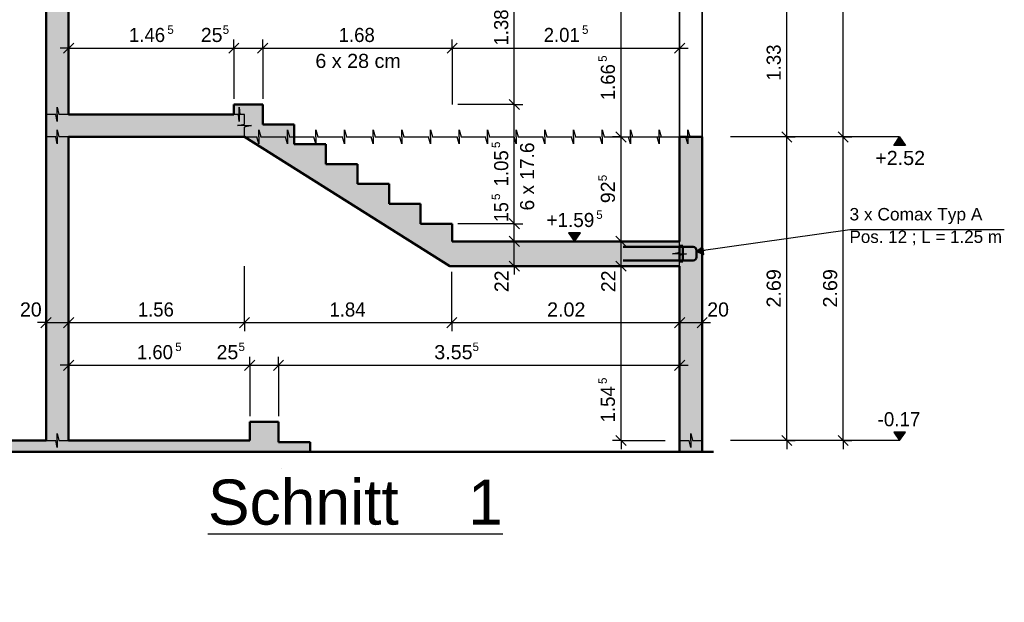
# Model space of a CAD drawing. Header units: metres. Extents: x 0.2 to 47.2, y 0.2 to 23.6.
# Tile 7 of 21: x 4.7 to 13.4, y 11.9 to 17. Entities that reach past the tile are written whole.
import ezdxf

# ---------------------------------------------------------------- set-up
doc = ezdxf.new("R2010")
doc.units = ezdxf.units.M
doc.linetypes.add('AUSGEZOGEN', pattern=[0])
doc.linetypes.add('STRICHLINIE_S4', pattern=[0.33, 0.25, -0.08])
for name, color, linetype, lineweight in [('XR$1$Beton Ansicht', 117, 'AUSGEZOGEN', 35), ('XR$1$Beton geschnitten', 117, 'AUSGEZOGEN', 50), ('XR$1$Beton verdeckt vorne', 117, 'STRICHLINIE_S4', 25), ('XR$1$Betonierfugen', 7, 'AUSGEZOGEN', 25), ('XR$1$Einbauteile AE Wand', 5, 'AUSGEZOGEN', 35), ('XR$1$Stilflaeche', 7, 'AUSGEZOGEN', 25), ('XR$1$Text Decke', 7, 'AUSGEZOGEN', 25), ('XR$1$Text Schnitt', 7, 'AUSGEZOGEN', 25), ('XR$1$Vermassung Decke', 7, 'AUSGEZOGEN', 25), ('XR$1$Vermassung Schnitte', 7, 'AUSGEZOGEN', 25)]:
    doc.layers.add(name, color=color, linetype=linetype, lineweight=lineweight)
doc.styles.add('ARIAL', font='arial.ttf')

# ---------------------------------------------------------------- blocks, each defined once
blk = doc.blocks.new('COMPLEXOBJECT_0')
at = {"layer": 'XR$1$Beton geschnitten', "color": 7, "linetype": 'AUSGEZOGEN', "lineweight": 50, "transparency": 33554687}
blk.add_line((4.9008, 15.9977), (4.9008, 13.3077), dxfattribs=at)
blk = doc.blocks.new('COMPLEXOBJECT_1')
at = {"layer": 'XR$1$Beton geschnitten', "color": 7, "linetype": 'AUSGEZOGEN', "lineweight": 50, "transparency": 33554687}
blk.add_line((5.1008, 13.3077), (5.1008, 15.9977), dxfattribs=at)
blk = doc.blocks.new('COMPLEXOBJECT_2')
at = {"layer": 'XR$1$Beton geschnitten', "color": 7, "linetype": 'AUSGEZOGEN', "lineweight": 50, "transparency": 33554687}
blk.add_line((10.5158, 14.8527), (10.5158, 13.3077), dxfattribs=at)
blk = doc.blocks.new('COMPLEXOBJECT_3')
at = {"layer": 'XR$1$Beton geschnitten', "color": 7, "linetype": 'AUSGEZOGEN', "lineweight": 50, "transparency": 33554687}
blk.add_line((4.9008, 16.1977), (4.9008, 15.9977), dxfattribs=at)
blk = doc.blocks.new('COMPLEXOBJECT_4')
at = {"layer": 'XR$1$Beton geschnitten', "color": 7, "linetype": 'AUSGEZOGEN', "lineweight": 50, "transparency": 33554687}
blk.add_line((4.9008, 18.8277), (4.9008, 16.1977), dxfattribs=at)
blk = doc.blocks.new('COMPLEXOBJECT_5')
at = {"layer": 'XR$1$Beton geschnitten', "color": 7, "linetype": 'AUSGEZOGEN', "lineweight": 50, "transparency": 33554687}
blk.add_line((5.1008, 16.1977), (5.1008, 18.8277), dxfattribs=at)
blk = doc.blocks.new('COMPLEXOBJECT_13')
at = {"layer": 'XR$1$Beton geschnitten', "color": 7, "linetype": 'AUSGEZOGEN', "lineweight": 50, "transparency": 33554687}
blk.add_line((6.7056, 13.4747), (6.7056, 13.3077), dxfattribs=at)
blk = doc.blocks.new('COMPLEXOBJECT_14')
at = {"layer": 'XR$1$Beton geschnitten', "color": 7, "linetype": 'AUSGEZOGEN', "lineweight": 50, "transparency": 33554687}
blk.add_line((6.9606, 13.4747), (6.7056, 13.4747), dxfattribs=at)
blk = doc.blocks.new('COMPLEXOBJECT_15')
at = {"layer": 'XR$1$Beton geschnitten', "color": 7, "linetype": 'AUSGEZOGEN', "lineweight": 50, "transparency": 33554687}
blk.add_line((7.2406, 13.2927), (6.9606, 13.2927), dxfattribs=at)
blk = doc.blocks.new('COMPLEXOBJECT_16')
at = {"layer": 'XR$1$Beton geschnitten', "color": 7, "linetype": 'AUSGEZOGEN', "lineweight": 50, "transparency": 33554687}
blk.add_line((4.9008, 13.3077), (4.2008, 13.3077), dxfattribs=at)
blk = doc.blocks.new('COMPLEXOBJECT_18')
at = {"layer": 'XR$1$Beton geschnitten', "color": 7, "linetype": 'AUSGEZOGEN', "lineweight": 50, "transparency": 33554687}
blk.add_line((6.9918, 13.0577), (6.9918, 13.0577), dxfattribs=at)
blk = doc.blocks.new('COMPLEXOBJECT_21')
at = {"layer": 'XR$1$Betonierfugen', "color": 7, "linetype": 'AUSGEZOGEN', "lineweight": 25, "transparency": 33554687}
for p, q in [((5.0008, 15.9977), (5.0008, 16.0602)), ((5.0008, 16.0602), (5.0148, 15.9977)), ((4.9868, 15.9977), (4.9008, 15.9977)), ((4.9008, 15.9977), (4.9008, 15.9977)), ((5.0008, 15.9352), (4.9868, 15.9977)), ((5.0008, 15.9977), (5.0008, 15.9352)), ((5.1008, 15.9977), (5.0148, 15.9977))]:
    blk.add_line(p, q, dxfattribs=at)
blk = doc.blocks.new('COMPLEXOBJECT_22')
at = {"layer": 'XR$1$Betonierfugen', "color": 7, "linetype": 'AUSGEZOGEN', "lineweight": 25, "transparency": 33554687}
for p, q in [((5.0008, 16.1977), (5.0008, 16.2602)), ((5.0008, 16.2602), (5.0148, 16.1977)), ((4.9868, 16.1977), (4.9008, 16.1977)), ((4.9008, 16.1977), (4.9008, 16.1977)), ((5.0008, 16.1352), (4.9868, 16.1977)), ((5.0008, 16.1977), (5.0008, 16.1352)), ((5.1008, 16.1977), (5.0148, 16.1977))]:
    blk.add_line(p, q, dxfattribs=at)
blk = doc.blocks.new('COMPLEXOBJECT_25')
at = {"layer": 'XR$1$Betonierfugen', "color": 7, "linetype": 'AUSGEZOGEN', "lineweight": 25, "transparency": 33554687}
for p, q in [((10.5158, 14.9781), (10.5158, 15.0727)), ((10.5158, 15.0727), (10.5158, 15.0727)), ((10.4533, 14.9627), (10.5158, 14.9781)), ((10.5158, 14.9627), (10.4533, 14.9627)), ((10.5158, 14.9627), (10.5783, 14.9627)), ((10.5783, 14.9627), (10.5158, 14.9473)), ((10.5158, 14.8527), (10.5158, 14.9473))]:
    blk.add_line(p, q, dxfattribs=at)
blk = doc.blocks.new('COMPLEXOBJECT_46')
at = {"layer": 'XR$1$Betonierfugen', "color": 7, "linetype": 'AUSGEZOGEN', "lineweight": 25, "transparency": 33554687}
for p, q in [((5.0008, 13.3077), (5.0008, 13.3702)), ((5.0008, 13.3702), (5.0148, 13.3077)), ((4.9008, 13.3077), (4.9868, 13.3077)), ((5.0008, 13.2452), (4.9868, 13.3077)), ((5.0008, 13.3077), (5.0008, 13.2452)), ((5.0148, 13.3077), (5.1008, 13.3077)), ((5.1008, 13.3077), (5.1008, 13.3077))]:
    blk.add_line(p, q, dxfattribs=at)
blk = doc.blocks.new('COMPLEXOBJECT_48')
at = {"layer": 'XR$1$Betonierfugen', "color": 7, "linetype": 'AUSGEZOGEN', "lineweight": 25, "transparency": 33554687}
for p, q in [((10.6158, 13.3077), (10.6158, 13.3702)), ((10.6158, 13.3702), (10.6298, 13.3077)), ((10.5158, 13.3077), (10.6018, 13.3077)), ((10.6158, 13.2452), (10.6018, 13.3077)), ((10.6158, 13.3077), (10.6158, 13.2452)), ((10.6298, 13.3077), (10.7158, 13.3077)), ((10.7158, 13.3077), (10.7158, 13.3077))]:
    blk.add_line(p, q, dxfattribs=at)
blk = doc.blocks.new('COMPLEXOBJECT_49')
at = {"layer": 'XR$1$Vermassung Schnitte', "color": 7, "linetype": 'AUSGEZOGEN', "lineweight": 25, "transparency": 33554687}
for p, q in [((5.1008, 16.7847), (5.1008, 16.8597)), ((6.5658, 16.7847), (6.5658, 16.8597)), ((6.8208, 16.7847), (6.8208, 16.8597)), ((8.5008, 16.7847), (8.5008, 16.8597)), ((10.5158, 16.7847), (10.5158, 16.8597)), ((5.1008, 16.7847), (5.0258, 16.7847)), ((5.0558, 16.7397), (5.1458, 16.8297)), ((5.1008, 16.7847), (5.1008, 16.7097)), ((5.1008, 16.7847), (5.1008, 16.2847)), ((6.5208, 16.7397), (6.6108, 16.8297)), ((6.5658, 16.7847), (6.5658, 16.7097)), ((6.5658, 16.7847), (6.8208, 16.7847)), ((6.7758, 16.7397), (6.8658, 16.8297)), ((6.8208, 16.7847), (6.8208, 16.7097)), ((6.8208, 16.7847), (8.5008, 16.7847)), ((8.4558, 16.7397), (8.5458, 16.8297)), ((8.5008, 16.7847), (8.5008, 16.7097)), ((8.5008, 16.7847), (8.5008, 16.2847)), ((8.5008, 16.7847), (10.5158, 16.7847)), ((10.4708, 16.7397), (10.5608, 16.8297)), ((10.5158, 16.7847), (10.5158, 16.7097)), ((10.5158, 16.7847), (10.5158, 16.2847)), ((10.5158, 16.7847), (10.5908, 16.7847))]:
    blk.add_line(p, q, dxfattribs=at)
for points in [[(5.1008, 16.7847), (5.9227, 16.7847), (6.5658, 16.7847)], [(6.5658, 16.7847), (6.5658, 16.6876), (6.5658, 16.3347)], [(6.8208, 16.7847), (6.8208, 16.6508), (6.8208, 16.3347)]]:
    blk.add_lwpolyline(points, dxfattribs=at)
at = {"layer": 'XR$1$Vermassung Schnitte', "color": 7, "linetype": 'AUSGEZOGEN', "lineweight": 25, "transparency": 33554687, "attachment_point": 7, "style": 'ARIAL'}
for s, insert, char_height, width in [('\\W0.94;1.46', (5.6363, 16.8368), 0.125, 0.39043), ('\\W0.97;5', (5.9762, 16.9097), 0.075, 0.093969), ('\\W0.99;25', (6.2725, 16.8368), 0.125, 0.255737), ('\\W0.97;5', (6.4667, 16.9097), 0.075, 0.093969), ('\\W0.94;1.68', (7.4947, 16.8368), 0.125, 0.39043), ('\\W0.94;2.01', (9.3113, 16.8368), 0.125, 0.39043), ('\\W0.97;5', (9.6512, 16.9097), 0.075, 0.093969), ('\\W1.00;6 x 28 cm', (7.2879, 16.607), 0.125, 0.82084)]:
    blk.add_mtext(s, dxfattribs=dict(at, insert=insert, char_height=char_height, width=width))
blk = doc.blocks.new('COMPLEXOBJECT_51')
at = {"layer": 'XR$1$Vermassung Schnitte', "color": 7, "linetype": 'AUSGEZOGEN', "lineweight": 25, "transparency": 33554687}
for p, q in [((5.1008, 13.9747), (5.1008, 14.0497)), ((6.7056, 13.9747), (6.7056, 14.0497)), ((6.9606, 13.9747), (6.9606, 14.0497)), ((10.5158, 13.9747), (10.5158, 14.0497)), ((5.1008, 13.9747), (5.0258, 13.9747)), ((5.0558, 13.9297), (5.1458, 14.0197)), ((5.1008, 13.9747), (5.1008, 13.8997)), ((5.1008, 13.9747), (5.1008, 13.4747)), ((5.1008, 13.9747), (6.7056, 13.9747)), ((6.6606, 13.9297), (6.7506, 14.0197)), ((6.7056, 13.9747), (6.7056, 13.8997)), ((6.7056, 13.9747), (6.7056, 13.5247)), ((6.7056, 13.9747), (6.9606, 13.9747)), ((6.9156, 13.9297), (7.0056, 14.0197)), ((6.9606, 13.9747), (6.9606, 13.8997)), ((6.9606, 13.9747), (6.9606, 13.5247)), ((6.9606, 13.9747), (10.5158, 13.9747)), ((10.4708, 13.9297), (10.5608, 14.0197)), ((10.5158, 13.9747), (10.5158, 13.8997)), ((10.5158, 13.9747), (10.5158, 13.4747)), ((10.5158, 13.9747), (10.5908, 13.9747))]:
    blk.add_line(p, q, dxfattribs=at)
at = {"layer": 'XR$1$Vermassung Schnitte', "color": 7, "linetype": 'AUSGEZOGEN', "lineweight": 25, "transparency": 33554687, "attachment_point": 7, "style": 'ARIAL'}
for s, insert, char_height, width in [('\\W0.94;1.60', (5.7062, 14.0268), 0.125, 0.39043), ('\\W0.97;5', (6.0461, 14.0997), 0.075, 0.093969), ('\\W0.99;25', (6.4123, 14.0268), 0.125, 0.255737), ('\\W0.97;5', (6.6066, 14.0997), 0.075, 0.093969), ('\\W1.00;3.55', (8.3413, 14.0269), 0.125, 0.40422), ('\\W0.97;5', (8.6811, 14.0998), 0.075, 0.093969)]:
    blk.add_mtext(s, dxfattribs=dict(at, insert=insert, char_height=char_height, width=width))
blk = doc.blocks.new('COMPLEXOBJECT_61')
at = {"layer": 'XR$1$Einbauteile AE Wand', "color": 5, "linetype": 'AUSGEZOGEN', "lineweight": 50, "transparency": 33554687}
for p, q in [((10.5458, 15.0227), (10.0158, 15.0227)), ((10.5158, 15.0327), (10.5458, 15.0327)), ((10.5158, 15.0327), (10.5158, 14.8927)), ((10.5458, 15.0327), (10.5458, 14.8927)), ((10.5458, 15.0227), (10.6358, 15.0227)), ((10.6658, 14.9927), (10.6658, 14.9327)), ((10.5458, 14.9027), (10.0158, 14.9027)), ((10.5158, 14.8927), (10.5458, 14.8927)), ((10.5458, 14.9027), (10.6358, 14.9027))]:
    blk.add_line(p, q, dxfattribs=at)
for centre, start, end in [((10.6358, 14.9927), 0, 90), ((10.6358, 14.9327), 270, 0)]:
    blk.add_arc(centre, 0.03, start, end, dxfattribs=at)
blk = doc.blocks.new('COMPLEXOBJECT_75')
at = {"layer": 'XR$1$Vermassung Schnitte', "color": 5, "linetype": 'AUSGEZOGEN', "lineweight": 25, "transparency": 33554687, "char_height": 0.11, "attachment_point": 7, "style": 'ARIAL'}
for s, insert, width in [('\\W1.00;3 x Comax Typ A', (12.0213, 15.225), 1.235735), ('\\W0.98;Pos. 12 ; L = 1.25 m', (12.0213, 15.038), 1.420502)]:
    blk.add_mtext(s, dxfattribs=dict(at, insert=insert, width=width))
blk = doc.blocks.new('COMPLEXOBJECT_78')
at = {"layer": 'XR$1$Vermassung Schnitte', "linetype": 'AUSGEZOGEN', "lineweight": 25, "transparency": 33554687}
blk.add_hatch(color=5, dxfattribs=at).paths.add_polyline_path([(10.7204, 15.0252), (10.6658, 14.9827), (10.73, 14.9569)])
at = {"layer": 'XR$1$Text Decke', "color": 7, "linetype": 'AUSGEZOGEN', "lineweight": 100, "transparency": 33554687}
blk.add_line((6.2143, 10.8794), (6.2143, 10.8794), dxfattribs=at)
at = {"layer": 'XR$1$Vermassung Schnitte', "color": 5, "linetype": 'AUSGEZOGEN', "lineweight": 25, "transparency": 33554687}
for p, q in [((12.0234, 15.1742), (10.6658, 14.9827)), ((10.7204, 15.0252), (10.6658, 14.9827)), ((10.73, 14.9569), (10.7204, 15.0252)), ((10.6658, 14.9827), (10.6658, 14.9827)), ((10.6658, 14.9827), (10.6658, 14.9827)), ((10.6658, 14.9827), (10.6658, 14.9827)), ((10.6658, 14.9827), (10.73, 14.9569)), ((10.7252, 14.991), (10.7401, 14.9931))]:
    blk.add_line(p, q, dxfattribs=at)
blk = doc.blocks.new('COMPLEXOBJECT_212')
at = {"layer": 'XR$1$Betonierfugen', "color": 7, "linetype": 'AUSGEZOGEN', "lineweight": 25, "transparency": 33554687}
for p, q in [((6.6592, 16.1117), (6.6592, 16.1977)), ((6.6592, 16.1977), (6.6592, 16.1977)), ((6.5967, 16.0977), (6.6592, 16.1117)), ((6.6592, 16.0977), (6.5967, 16.0977)), ((6.6592, 16.0977), (6.7217, 16.0977)), ((6.7217, 16.0977), (6.6592, 16.0837)), ((6.6592, 15.9977), (6.6592, 16.0837))]:
    blk.add_line(p, q, dxfattribs=at)
blk = doc.blocks.new('COMPLEXOBJECT_213')
at = {"layer": 'XR$1$Betonierfugen', "color": 7, "linetype": 'AUSGEZOGEN', "lineweight": 25, "transparency": 33554687}
for p, q in [((6.6125, 16.1977), (6.6125, 16.2602)), ((6.6125, 16.2602), (6.619, 16.1977)), ((6.606, 16.1977), (6.5658, 16.1977)), ((6.5658, 16.1977), (6.5658, 16.1977)), ((6.6125, 16.1352), (6.606, 16.1977)), ((6.6125, 16.1977), (6.6125, 16.1352)), ((6.6592, 16.1977), (6.619, 16.1977))]:
    blk.add_line(p, q, dxfattribs=at)
blk = doc.blocks.new('COMPLEXOBJECT_214')
at = {"layer": 'XR$1$Betonierfugen', "color": 7, "linetype": 'AUSGEZOGEN', "lineweight": 25, "transparency": 33554687}
for p, q in [((6.7859, 15.9977), (6.7859, 16.0602)), ((6.7859, 16.0602), (6.8037, 15.9977)), ((7.0395, 15.9977), (7.0395, 16.0602)), ((7.0395, 16.0602), (7.0572, 15.9977)), ((7.293, 15.9977), (7.293, 16.0602)), ((7.293, 16.0602), (7.3108, 15.9977)), ((7.5466, 15.9977), (7.5466, 16.0602)), ((7.5466, 16.0602), (7.5643, 15.9977)), ((7.8001, 15.9977), (7.8001, 16.0602)), ((7.8001, 16.0602), (7.8178, 15.9977)), ((8.0536, 15.9977), (8.0536, 16.0602)), ((8.0536, 16.0602), (8.0714, 15.9977)), ((8.3072, 15.9977), (8.3072, 16.0602)), ((8.3072, 16.0602), (8.3249, 15.9977)), ((8.5607, 15.9977), (8.5607, 16.0602)), ((8.5607, 16.0602), (8.5785, 15.9977)), ((8.8143, 15.9977), (8.8143, 16.0602)), ((8.8143, 16.0602), (8.832, 15.9977)), ((9.0678, 15.9977), (9.0678, 16.0602)), ((9.0678, 16.0602), (9.0855, 15.9977)), ((9.3213, 15.9977), (9.3213, 16.0602)), ((9.3213, 16.0602), (9.3391, 15.9977)), ((9.5749, 15.9977), (9.5749, 16.0602)), ((9.5749, 16.0602), (9.5926, 15.9977)), ((9.8284, 15.9977), (9.8284, 16.0602)), ((9.8284, 16.0602), (9.8462, 15.9977)), ((10.082, 15.9977), (10.082, 16.0602)), ((10.082, 16.0602), (10.0997, 15.9977)), ((10.3355, 15.9977), (10.3355, 16.0602)), ((10.3355, 16.0602), (10.3533, 15.9977)), ((10.589, 15.9977), (10.589, 16.0602)), ((10.589, 16.0602), (10.6068, 15.9977)), ((6.6592, 15.9977), (6.7682, 15.9977)), ((6.7859, 15.9352), (6.7682, 15.9977)), ((6.7859, 15.9977), (6.7859, 15.9352)), ((6.8037, 15.9977), (6.9127, 15.9977)), ((6.9127, 15.9977), (7.0217, 15.9977)), ((7.0395, 15.9352), (7.0217, 15.9977)), ((7.0395, 15.9977), (7.0395, 15.9352)), ((7.0572, 15.9977), (7.1663, 15.9977)), ((7.1663, 15.9977), (7.2753, 15.9977)), ((7.293, 15.9352), (7.2753, 15.9977)), ((7.293, 15.9977), (7.293, 15.9352)), ((7.3108, 15.9977), (7.4198, 15.9977)), ((7.4198, 15.9977), (7.5288, 15.9977)), ((7.5466, 15.9352), (7.5288, 15.9977)), ((7.5466, 15.9977), (7.5466, 15.9352)), ((7.5643, 15.9977), (7.6733, 15.9977)), ((7.6733, 15.9977), (7.7824, 15.9977)), ((7.8001, 15.9352), (7.7824, 15.9977)), ((7.8001, 15.9977), (7.8001, 15.9352)), ((7.8178, 15.9977), (7.9269, 15.9977)), ((7.9269, 15.9977), (8.0359, 15.9977)), ((8.0536, 15.9352), (8.0359, 15.9977)), ((8.0536, 15.9977), (8.0536, 15.9352)), ((8.0714, 15.9977), (8.1804, 15.9977)), ((8.1804, 15.9977), (8.2894, 15.9977)), ((8.3072, 15.9352), (8.2894, 15.9977)), ((8.3072, 15.9977), (8.3072, 15.9352)), ((8.3249, 15.9977), (8.434, 15.9977)), ((8.434, 15.9977), (8.543, 15.9977)), ((8.5607, 15.9352), (8.543, 15.9977)), ((8.5607, 15.9977), (8.5607, 15.9352)), ((8.5785, 15.9977), (8.6875, 15.9977)), ((8.6875, 15.9977), (8.7965, 15.9977)), ((8.8143, 15.9352), (8.7965, 15.9977)), ((8.8143, 15.9977), (8.8143, 15.9352)), ((8.832, 15.9977), (8.941, 15.9977)), ((8.941, 15.9977), (9.0501, 15.9977)), ((9.0678, 15.9352), (9.0501, 15.9977)), ((9.0678, 15.9977), (9.0678, 15.9352)), ((9.0855, 15.9977), (9.1946, 15.9977)), ((9.1946, 15.9977), (9.3036, 15.9977)), ((9.3213, 15.9352), (9.3036, 15.9977)), ((9.3213, 15.9977), (9.3213, 15.9352)), ((9.3391, 15.9977), (9.4481, 15.9977)), ((9.4481, 15.9977), (9.5571, 15.9977)), ((9.5749, 15.9352), (9.5571, 15.9977)), ((9.5749, 15.9977), (9.5749, 15.9352)), ((9.5926, 15.9977), (9.7017, 15.9977)), ((9.7017, 15.9977), (9.8107, 15.9977)), ((9.8284, 15.9352), (9.8107, 15.9977)), ((9.8284, 15.9977), (9.8284, 15.9352)), ((9.8462, 15.9977), (9.9552, 15.9977)), ((9.9552, 15.9977), (10.0642, 15.9977)), ((10.082, 15.9352), (10.0642, 15.9977)), ((10.082, 15.9977), (10.082, 15.9352)), ((10.0997, 15.9977), (10.2087, 15.9977)), ((10.2087, 15.9977), (10.3178, 15.9977)), ((10.3355, 15.9352), (10.3178, 15.9977)), ((10.3355, 15.9977), (10.3355, 15.9352)), ((10.3533, 15.9977), (10.4623, 15.9977)), ((10.4623, 15.9977), (10.5713, 15.9977)), ((10.589, 15.9352), (10.5713, 15.9977)), ((10.589, 15.9977), (10.589, 15.9352)), ((10.6068, 15.9977), (10.7158, 15.9977)), ((10.7158, 15.9977), (10.7158, 15.9977))]:
    blk.add_line(p, q, dxfattribs=at)
blk = doc.blocks.new('COMPLEXOBJECT_215')
at = {"layer": 'XR$1$Vermassung Schnitte', "color": 7, "linetype": 'AUSGEZOGEN', "lineweight": 25, "transparency": 33554687}
for p, q in [((4.9008, 14.3527), (4.9008, 14.4277)), ((5.1008, 14.3527), (5.1008, 14.4277)), ((6.6592, 14.3527), (6.6592, 14.4277)), ((8.4979, 14.3527), (8.4979, 14.4277)), ((10.5158, 14.3527), (10.5158, 14.4277)), ((10.7158, 14.3527), (10.7158, 14.4277)), ((4.9008, 14.3527), (4.8258, 14.3527)), ((4.8558, 14.3077), (4.9458, 14.3977)), ((4.9008, 14.3527), (4.9008, 14.2777)), ((4.9008, 14.3527), (5.1008, 14.3527)), ((5.0558, 14.3077), (5.1458, 14.3977)), ((5.1008, 14.3527), (5.1008, 14.2777)), ((5.1008, 14.3527), (6.6592, 14.3527)), ((6.6142, 14.3077), (6.7042, 14.3977)), ((6.6592, 14.3527), (6.6592, 14.2777)), ((6.6592, 14.3527), (8.4979, 14.3527)), ((8.4529, 14.3077), (8.5428, 14.3977)), ((8.4979, 14.3527), (8.4979, 14.2777)), ((8.4979, 14.3527), (10.5158, 14.3527)), ((10.4708, 14.3077), (10.5608, 14.3977)), ((10.5158, 14.3527), (10.5158, 14.2777)), ((10.5158, 14.3527), (10.7158, 14.3527)), ((10.6708, 14.3077), (10.7608, 14.3977)), ((10.7158, 14.3527), (10.7158, 14.2777)), ((10.7158, 14.3527), (10.7908, 14.3527))]:
    blk.add_line(p, q, dxfattribs=at)
for points in [[(4.9008, 14.3527), (4.9008, 14.3839), (4.9008, 14.8527)], [(5.1008, 14.3527), (5.1008, 14.3839), (5.1008, 14.8527)], [(6.6592, 14.3527), (6.6592, 14.3839), (6.6592, 14.8527)], [(10.5158, 14.3527), (10.5158, 14.3839), (10.5158, 14.8527)], [(10.7158, 14.3527), (10.7158, 14.3839), (10.7158, 14.8527)], [(8.4979, 14.3527), (8.4979, 14.3839), (8.4979, 14.8027)]]:
    blk.add_lwpolyline(points, dxfattribs=at)
at = {"layer": 'XR$1$Vermassung Schnitte', "color": 7, "linetype": 'AUSGEZOGEN', "lineweight": 25, "transparency": 33554687, "char_height": 0.125, "attachment_point": 7, "style": 'ARIAL'}
for s, insert, width in [('\\W0.99;20', (4.6699, 14.4048), 0.255737), ('\\W0.94;1.56', (5.7141, 14.4048), 0.39043), ('\\W0.94;1.84', (7.4128, 14.4048), 0.39043), ('\\W1.00;2.02', (9.3415, 14.4048), 0.40422), ('\\W0.99;20', (10.7608, 14.4048), 0.255737)]:
    blk.add_mtext(s, dxfattribs=dict(at, insert=insert, width=width))
blk = doc.blocks.new('COMPLEXOBJECT_221')
at = {"layer": 'XR$1$Vermassung Schnitte', "linetype": 'AUSGEZOGEN', "lineweight": 25, "transparency": 33554687}
blk.add_hatch(color=7, dxfattribs=at).paths.add_polyline_path([(9.6361, 15.1477), (9.5311, 15.1477), (9.5836, 15.0727)])
at = {"layer": 'XR$1$Vermassung Schnitte', "color": 7, "linetype": 'AUSGEZOGEN', "lineweight": 25, "transparency": 33554687}
for p, q in [((9.6361, 15.1477), (9.5311, 15.1477)), ((9.5311, 15.1477), (9.5836, 15.0727)), ((9.5836, 15.0727), (9.6361, 15.1477)), ((9.5836, 15.0727), (9.0836, 15.0727)), ((9.5836, 15.0727), (9.5836, 15.0727)), ((9.5836, 15.0727), (9.5836, 15.0727)), ((9.5836, 15.0727), (9.5836, 15.0727)), ((9.5836, 15.0727), (9.5836, 15.0727))]:
    blk.add_line(p, q, dxfattribs=at)
at = {"layer": 'XR$1$Vermassung Schnitte', "color": 7, "linetype": 'AUSGEZOGEN', "lineweight": 25, "transparency": 33554687, "attachment_point": 7, "style": 'ARIAL'}
for s, insert, char_height, width in [('\\W0.96;+1.59', (9.3357, 15.1977), 0.125, 0.494891), ('\\W0.97;5', (9.7775, 15.2706), 0.075, 0.093969)]:
    blk.add_mtext(s, dxfattribs=dict(at, insert=insert, char_height=char_height, width=width))
blk = doc.blocks.new('COMPLEXOBJECT_222')
at = {"layer": 'XR$1$Vermassung Schnitte', "color": 7, "linetype": 'AUSGEZOGEN', "lineweight": 25, "transparency": 33554687}
for p, q in [((11.4658, 15.9977), (11.4658, 17.3277)), ((11.4658, 15.9977), (11.3908, 15.9977)), ((11.5108, 15.9527), (11.4208, 16.0427)), ((11.4658, 15.9977), (11.5408, 15.9977)), ((11.4658, 13.3077), (11.4658, 15.9977)), ((11.5108, 13.2627), (11.4208, 13.3527)), ((11.4658, 13.3077), (10.9658, 13.3077)), ((11.4658, 13.3077), (11.3908, 13.3077)), ((11.4658, 13.3077), (11.5408, 13.3077)), ((11.4658, 13.3077), (11.4658, 13.2327))]:
    blk.add_line(p, q, dxfattribs=at)
blk.add_lwpolyline([(11.4658, 15.9977), (11.4346, 15.9977), (10.9658, 15.9977)], dxfattribs=at)
at = {"layer": 'XR$1$Vermassung Schnitte', "color": 7, "linetype": 'AUSGEZOGEN', "lineweight": 25, "transparency": 33554687, "char_height": 0.125, "attachment_point": 7, "rotation": 90, "style": 'ARIAL'}
for s, insert, width in [('\\W0.94;1.33', (11.4136, 16.4967), 0.39043), ('\\W1.00;2.69', (11.4137, 14.4866), 0.40422)]:
    blk.add_mtext(s, dxfattribs=dict(at, insert=insert, width=width))
blk = doc.blocks.new('COMPLEXOBJECT_223')
at = {"layer": 'XR$1$Vermassung Schnitte', "color": 7, "linetype": 'AUSGEZOGEN', "lineweight": 25, "transparency": 33554687}
for p, q in [((9.9966, 15.9977), (9.9966, 17.6627)), ((9.9966, 15.9977), (9.9216, 15.9977)), ((10.0416, 15.9527), (9.9516, 16.0427)), ((9.9966, 15.9977), (10.0716, 15.9977)), ((9.9966, 15.9977), (10.3866, 15.9977)), ((9.9966, 15.0727), (9.9966, 15.9977)), ((10.0416, 15.0277), (9.9516, 15.1177)), ((9.9966, 15.0727), (9.9216, 15.0727)), ((9.9966, 15.0727), (10.0716, 15.0727)), ((9.9966, 15.0727), (10.3866, 15.0727)), ((9.9966, 14.8527), (9.9966, 15.0727)), ((9.9966, 14.8527), (9.9216, 14.8527)), ((10.0416, 14.8077), (9.9516, 14.8977)), ((9.9966, 14.8527), (10.0716, 14.8527)), ((9.9966, 14.8527), (10.3866, 14.8527)), ((9.9966, 13.3077), (9.9966, 14.8527)), ((10.0416, 13.2627), (9.9516, 13.3527)), ((9.9966, 13.3077), (9.9216, 13.3077)), ((9.9966, 13.3077), (10.0716, 13.3077)), ((9.9966, 13.3077), (10.3866, 13.3077)), ((9.9966, 13.3077), (9.9966, 13.2327))]:
    blk.add_line(p, q, dxfattribs=at)
at = {"layer": 'XR$1$Vermassung Schnitte', "color": 7, "linetype": 'AUSGEZOGEN', "lineweight": 25, "transparency": 33554687, "attachment_point": 7, "rotation": 90, "style": 'ARIAL'}
for s, insert, char_height, width in [('\\W0.97;5', (9.8715, 16.6631), 0.075, 0.093969), ('\\W0.94;1.66', (9.9444, 16.3232), 0.125, 0.39043), ('\\W0.97;5', (9.8715, 15.6052), 0.075, 0.093969), ('\\W0.99;92', (9.9444, 15.411), 0.125, 0.255737), ('\\W0.99;22', (9.9466, 14.6226), 0.125, 0.255737), ('\\W0.97;5', (9.8715, 13.8092), 0.075, 0.093969), ('\\W0.94;1.54', (9.9444, 13.4694), 0.125, 0.39043)]:
    blk.add_mtext(s, dxfattribs=dict(at, insert=insert, char_height=char_height, width=width))
blk = doc.blocks.new('COMPLEXOBJECT_224')
at = {"layer": 'XR$1$Vermassung Schnitte', "linetype": 'AUSGEZOGEN', "lineweight": 25, "transparency": 33554687}
for points in [[(12.5183, 15.9227), (12.4658, 15.9977), (12.4133, 15.9227)], [(12.5183, 13.3827), (12.4133, 13.3827), (12.4658, 13.3077)]]:
    blk.add_hatch(color=7, dxfattribs=at).paths.add_polyline_path(points)
at = {"layer": 'XR$1$Vermassung Schnitte', "color": 7, "linetype": 'AUSGEZOGEN', "lineweight": 25, "transparency": 33554687}
for p, q in [((12.4133, 15.9227), (12.4658, 15.9977)), ((12.4658, 15.9977), (12.5183, 15.9227)), ((12.4658, 15.9977), (12.4658, 15.9977)), ((12.4658, 15.9977), (12.4658, 15.9977)), ((12.4658, 15.9977), (12.4658, 15.9977)), ((12.4658, 15.9977), (12.4658, 15.9977)), ((12.5183, 15.9227), (12.4133, 15.9227)), ((12.5183, 13.3827), (12.4133, 13.3827)), ((12.4133, 13.3827), (12.4658, 13.3077)), ((12.4658, 13.3077), (12.5183, 13.3827)), ((12.4658, 13.3077), (11.9658, 13.3077)), ((12.4658, 13.3077), (12.4658, 13.3077)), ((12.4658, 13.3077), (12.4658, 13.3077)), ((12.4658, 13.3077), (12.4658, 13.3077)), ((12.4658, 13.3077), (12.4658, 13.3077))]:
    blk.add_line(p, q, dxfattribs=at)
blk.add_lwpolyline([(12.4658, 15.9977), (12.2454, 15.9977), (12.2433, 15.9977), (12.2408, 15.9977), (12.2361, 15.9977), (11.9658, 15.9977)], dxfattribs=at)
at = {"layer": 'XR$1$Vermassung Schnitte', "color": 7, "linetype": 'AUSGEZOGEN', "lineweight": 25, "transparency": 33554687, "char_height": 0.125, "attachment_point": 7, "style": 'ARIAL'}
for s, insert, width in [('\\W1.00;+2.52', (12.2495, 15.7471), 0.506321), ('\\W0.95;-0.17', (12.2708, 13.4327), 0.447273)]:
    blk.add_mtext(s, dxfattribs=dict(at, insert=insert, width=width))
blk = doc.blocks.new('COMPLEXOBJECT_225')
at = {"layer": 'XR$1$Vermassung Schnitte', "color": 7, "linetype": 'AUSGEZOGEN', "lineweight": 25, "transparency": 33554687}
for p, q in [((9.0508, 16.2847), (9.0508, 17.6627)), ((9.0958, 16.2397), (9.0058, 16.3297)), ((9.0508, 16.2847), (8.9758, 16.2847)), ((9.0508, 16.2847), (9.1258, 16.2847)), ((9.0958, 15.1837), (9.0058, 15.2737)), ((9.0508, 15.2287), (8.9758, 15.2287)), ((9.0508, 15.2287), (9.1258, 15.2287)), ((9.0508, 15.0727), (9.0508, 15.2287)), ((9.0958, 15.0277), (9.0058, 15.1177)), ((9.0508, 15.0727), (8.9758, 15.0727)), ((9.0508, 15.0727), (9.1258, 15.0727)), ((9.0508, 14.8527), (9.0508, 15.0727)), ((9.0508, 14.8527), (8.9758, 14.8527)), ((9.0958, 14.8077), (9.0058, 14.8977)), ((9.0508, 14.8527), (9.1258, 14.8527)), ((9.0508, 14.8527), (9.0508, 14.8527)), ((9.0508, 14.8527), (9.0508, 14.7777))]:
    blk.add_line(p, q, dxfattribs=at)
for points in [[(9.0508, 16.2847), (9.0196, 16.2847), (9.0173, 16.2847), (9.0162, 16.2847), (9.0159, 16.2847), (8.5508, 16.2847)], [(9.0508, 15.2287), (9.0508, 15.2387), (9.0508, 16.2847)], [(9.0508, 15.2287), (9.0196, 15.2287), (9.0187, 15.2287), (9.0183, 15.2287), (9.0182, 15.2287), (9.0146, 15.2287), (9.0121, 15.2287), (8.5508, 15.2287)], [(9.0508, 15.0727), (9.0498, 15.0727), (9.0196, 15.0727), (9.0189, 15.0727), (9.0186, 15.0727), (9.0185, 15.0727), (9.0158, 15.0727), (9.014, 15.0727), (8.6142, 15.0727), (8.5508, 15.0727)]]:
    blk.add_lwpolyline(points, dxfattribs=at)
at = {"layer": 'XR$1$Vermassung Schnitte', "color": 7, "linetype": 'AUSGEZOGEN', "lineweight": 25, "transparency": 33554687, "attachment_point": 7, "rotation": 90, "style": 'ARIAL'}
for s, insert, char_height, width in [('\\W0.94;1.38', (8.9986, 16.8076), 0.125, 0.39043), ('\\W0.97;5', (8.9258, 15.8996), 0.075, 0.093969), ('\\W0.97;6 x 17.6 ', (9.2285, 15.346), 0.125, 0.717774), ('\\W0.94;1.05', (8.9987, 15.5597), 0.125, 0.39043), ('\\W0.97;5', (8.9258, 15.4391), 0.075, 0.093969), ('\\W0.90;15', (8.9987, 15.2449), 0.125, 0.24007), ('\\W0.99;22', (9.0008, 14.6226), 0.125, 0.255737)]:
    blk.add_mtext(s, dxfattribs=dict(at, insert=insert, char_height=char_height, width=width))
blk = doc.blocks.new('COMPLEXOBJECT_226')
at = {"layer": 'XR$1$Vermassung Schnitte', "color": 7, "linetype": 'AUSGEZOGEN', "lineweight": 25, "transparency": 33554687}
for p, q in [((11.9658, 15.9977), (11.9658, 18.8277)), ((11.9658, 15.9977), (11.8908, 15.9977)), ((12.0108, 15.9527), (11.9208, 16.0427)), ((11.9658, 15.9977), (12.0408, 15.9977)), ((11.9658, 13.3077), (11.9658, 15.9977)), ((12.0108, 13.2627), (11.9208, 13.3527)), ((11.9658, 13.3077), (11.4658, 13.3077)), ((11.9658, 13.3077), (11.8908, 13.3077)), ((11.9658, 13.3077), (12.0408, 13.3077)), ((11.9658, 13.3077), (11.9658, 13.2327))]:
    blk.add_line(p, q, dxfattribs=at)
blk.add_lwpolyline([(11.9658, 15.9977), (11.9346, 15.9977), (11.4658, 15.9977)], dxfattribs=at)
at = {"layer": 'XR$1$Vermassung Schnitte', "color": 7, "linetype": 'AUSGEZOGEN', "lineweight": 25, "transparency": 33554687, "insert": (11.9137, 14.4866), "char_height": 0.125, "width": 0.40422, "attachment_point": 7, "rotation": 90, "style": 'ARIAL'}
blk.add_mtext('\\W1.00;2.69', dxfattribs=at)
blk = doc.blocks.new('COMPLEXOBJECT_306')
at = {"layer": 'XR$1$Beton geschnitten', "color": 7, "linetype": 'AUSGEZOGEN', "lineweight": 50, "transparency": 33554687}
blk.add_line((6.9606, 13.2927), (6.9606, 13.4747), dxfattribs=at)
blk = doc.blocks.new('COMPLEXOBJECT_307')
at = {"layer": 'XR$1$Beton geschnitten', "color": 7, "linetype": 'AUSGEZOGEN', "lineweight": 50, "transparency": 33554687}
blk.add_line((4.1008, 13.2077), (10.8158, 13.2077), dxfattribs=at)

msp = doc.modelspace()

# ---------------------------------------------------------------- hatches: boundary and pattern name
at = {"layer": 'XR$1$Stilflaeche', "linetype": 'AUSGEZOGEN', "lineweight": 25, "transparency": 33554687}
for points in [[(4.9008, 18.8277), (4.9008, 16.1977), (5.1008, 16.1977), (5.1008, 18.8277)], [(6.5658, 16.1977), (4.9008, 16.1977), (4.9008, 15.9977), (6.6592, 15.9977), (8.4808, 14.8527), (10.5158, 14.8527), (10.5158, 15.0727), (8.5008, 15.0727), (8.5008, 15.2287), (8.2208, 15.2287), (8.2208, 15.4047), (7.9408, 15.4047), (7.9408, 15.5807), (7.6608, 15.5807), (7.6608, 15.7567), (7.3808, 15.7567), (7.3808, 15.9327), (7.1008, 15.9327), (7.1008, 16.1087), (6.8208, 16.1087), (6.8208, 16.2847), (6.5658, 16.2847)], [(4.2008, 13.3077), (4.2008, 13.2077), (7.2406, 13.2077), (7.2406, 13.2927), (6.9606, 13.2927), (6.9606, 13.4747), (6.7056, 13.4747), (6.7056, 13.3077), (5.1008, 13.3077), (5.1008, 15.9977), (4.9008, 15.9977), (4.9008, 13.3077)], [(10.5158, 15.9977), (10.5158, 13.2077), (10.7158, 13.2077), (10.7158, 15.9977)]]:
    msp.add_hatch(color=91, dxfattribs=at).paths.add_polyline_path(points)

# ---------------------------------------------------------------- linework, layer by layer
at = {"layer": 'XR$1$Beton Ansicht', "color": 7, "linetype": 'AUSGEZOGEN', "lineweight": 35, "transparency": 33554687}
for p, q in [((10.5158, 17.3277), (10.5158, 15.9977)), ((10.7158, 15.9977), (10.7158, 17.3277))]:
    msp.add_line(p, q, dxfattribs=at)
at = {"layer": 'XR$1$Beton geschnitten', "color": 7, "linetype": 'AUSGEZOGEN', "lineweight": 50, "transparency": 33554687}
for p, q in [((6.8208, 16.2847), (6.5658, 16.2847)), ((6.5658, 16.2847), (6.5658, 16.1977)), ((6.8208, 16.1087), (6.8208, 16.2847)), ((6.5658, 16.1977), (5.1008, 16.1977)), ((7.1008, 16.1087), (6.8208, 16.1087)), ((7.1008, 15.9327), (7.1008, 16.1087)), ((5.1008, 15.9977), (6.6592, 15.9977)), ((6.6592, 15.9977), (8.4808, 14.8527)), ((10.5158, 15.9977), (10.5158, 15.0727)), ((10.7158, 15.9977), (10.5158, 15.9977)), ((10.7158, 13.3077), (10.7158, 15.9977)), ((7.3808, 15.9327), (7.1008, 15.9327)), ((7.3808, 15.7567), (7.3808, 15.9327)), ((7.6608, 15.7567), (7.3808, 15.7567)), ((7.6608, 15.5807), (7.6608, 15.7567)), ((7.9408, 15.5807), (7.6608, 15.5807)), ((7.9408, 15.4047), (7.9408, 15.5807)), ((8.2208, 15.4047), (7.9408, 15.4047)), ((8.2208, 15.2287), (8.2208, 15.4047)), ((8.5008, 15.2287), (8.2208, 15.2287)), ((8.5008, 15.0727), (8.5008, 15.2287)), ((10.5158, 15.0727), (8.5008, 15.0727)), ((8.4808, 14.8527), (10.5158, 14.8527)), ((6.7056, 13.3077), (5.1008, 13.3077)), ((7.2406, 13.2077), (7.2406, 13.2927)), ((10.5158, 13.3077), (10.5158, 13.2077)), ((10.7158, 13.2077), (10.7158, 13.3077)), ((6.9918, 13.0577), (6.9919, 13.0577))]:
    msp.add_line(p, q, dxfattribs=at)
at = {"layer": 'XR$1$Vermassung Schnitte', "color": 7, "linetype": 'AUSGEZOGEN', "lineweight": 25, "transparency": 33554687}
msp.add_line((11.8658, 15.9977), (11.4658, 15.9977), dxfattribs=at)
at = {"layer": 'XR$1$Vermassung Schnitte', "color": 5, "linetype": 'AUSGEZOGEN', "lineweight": 25, "transparency": 33554687}
msp.add_line((13.3934, 15.1742), (12.0234, 15.1742), dxfattribs=at)

# ---------------------------------------------------------------- block references
at = {"layer": 'XR$1$Beton geschnitten', "color": 7, "linetype": 'AUSGEZOGEN', "lineweight": 50, "transparency": 33554687}
for name in ['COMPLEXOBJECT_4', 'COMPLEXOBJECT_5', 'COMPLEXOBJECT_3', 'COMPLEXOBJECT_2', 'COMPLEXOBJECT_13', 'COMPLEXOBJECT_16', 'COMPLEXOBJECT_15', 'COMPLEXOBJECT_307']:
    msp.add_blockref(name, (0, 0), dxfattribs=at)
at = {"layer": 'XR$1$Beton verdeckt vorne', "color": 7, "linetype": 'STRICHLINIE_S4', "lineweight": 25, "transparency": 33554687}
for name in ['COMPLEXOBJECT_0', 'COMPLEXOBJECT_14', 'COMPLEXOBJECT_306']:
    msp.add_blockref(name, (0, 0), dxfattribs=at)
at = {"layer": 'XR$1$Betonierfugen', "color": 7, "linetype": 'AUSGEZOGEN', "lineweight": 25, "transparency": 33554687}
for name in ['COMPLEXOBJECT_22', 'COMPLEXOBJECT_213', 'COMPLEXOBJECT_212', 'COMPLEXOBJECT_214', 'COMPLEXOBJECT_25', 'COMPLEXOBJECT_48']:
    msp.add_blockref(name, (0, 0), dxfattribs=at)
at = {"layer": 'XR$1$Einbauteile AE Wand', "color": 5, "linetype": 'AUSGEZOGEN', "lineweight": 50, "transparency": 33554687}
msp.add_blockref('COMPLEXOBJECT_61', (0, 0), dxfattribs=at)
at = {"layer": 'XR$1$Text Decke', "color": 7, "linetype": 'AUSGEZOGEN', "lineweight": 100, "transparency": 33554687}
for name in ['COMPLEXOBJECT_21', 'COMPLEXOBJECT_78', 'COMPLEXOBJECT_46', 'COMPLEXOBJECT_18']:
    msp.add_blockref(name, (0, 0), dxfattribs=at)
at = {"layer": 'XR$1$Vermassung Decke', "color": 7, "linetype": 'AUSGEZOGEN', "lineweight": 35, "transparency": 33554687}
msp.add_blockref('COMPLEXOBJECT_1', (0, 0), dxfattribs=at)
at = {"layer": 'XR$1$Vermassung Schnitte', "color": 7, "linetype": 'AUSGEZOGEN', "lineweight": 25, "transparency": 33554687}
for name in ['COMPLEXOBJECT_223', 'COMPLEXOBJECT_221', 'COMPLEXOBJECT_222', 'COMPLEXOBJECT_226', 'COMPLEXOBJECT_224', 'COMPLEXOBJECT_225', 'COMPLEXOBJECT_49', 'COMPLEXOBJECT_215', 'COMPLEXOBJECT_51']:
    msp.add_blockref(name, (0, 0), dxfattribs=at)
at = {"layer": 'XR$1$Vermassung Schnitte', "color": 5, "linetype": 'AUSGEZOGEN', "lineweight": 25, "transparency": 33554687}
msp.add_blockref('COMPLEXOBJECT_75', (0, 0), dxfattribs=at)

# ---------------------------------------------------------------- texts
at = {"layer": 'XR$1$Text Schnitt', "color": 7, "linetype": 'AUSGEZOGEN', "lineweight": 25, "transparency": 33554687, "insert": (6.3358, 12.557), "char_height": 0.4, "width": 2.809024, "attachment_point": 7, "style": 'ARIAL'}
msp.add_mtext('\\A1;{\\L\\fArial|i0|b0;\\H0.400000;\\W0.990000;\\C7;Schnitt    1\\l}\\P', dxfattribs=at)

doc.saveas('drawing.dxf')
